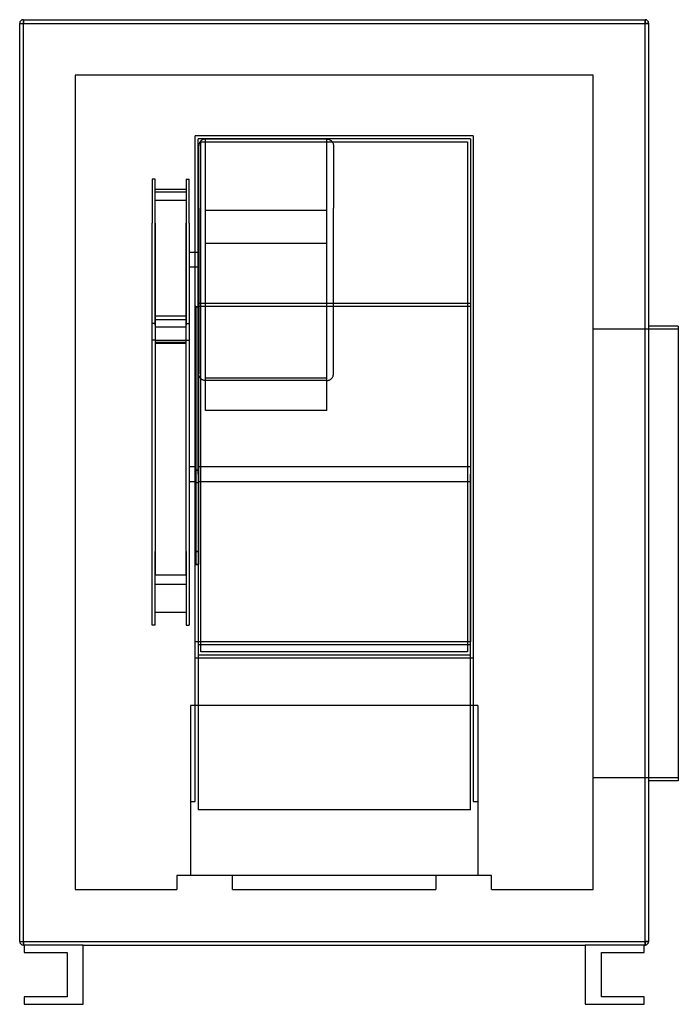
# Model space of a CAD drawing. Header units: millimetres. Extents: x -425 to 465, y -705 to 625.
import ezdxf

# ---------------------------------------------------------------- set-up
doc = ezdxf.new("R2010")
doc.units = ezdxf.units.MM
doc.layers.add('HIDDEN', color=7, linetype='Continuous')
doc.layers.add('THICK', color=7, linetype='Continuous')

msp = doc.modelspace()

# ---------------------------------------------------------------- linework, layer by layer
at = {"layer": 'HIDDEN'}
for p, q in [((-425, 620), (-425, 620)), ((-425, 620), (-420, 620)), ((-420, 625), (-420, 625)), ((-420, 625), (-420, 620)), ((-420, 620), (420, 620)), ((-420, -620), (-420, 620)), ((420, 625), (420, 620)), ((420, 625), (420, 625)), ((420, 620), (425, 620)), ((420, -620), (420, 620)), ((425, 620), (425, 620)), ((-350, 550), (-350, -550)), ((350, 550), (-350, 550)), ((-350, 550), (-350, 550)), ((350, -550), (350, 550)), ((350, 550), (350, 550)), ((-188, 468), (-188, 468)), ((188, 468), (-188, 468)), ((188, 468), (-188, 468)), ((-188, 10.9), (-188, 468)), ((188, 468), (-188, 468)), ((188, 468), (188, 468)), ((188, 468), (188, 10.9)), ((-184, 10.9), (-184, 464)), ((184, 464), (-184, 464)), ((-184, 464), (-184, 464)), ((-184, 464), (-184, 464)), ((-182.9, 456), (-183, 455.4)), ((-183, 455.4), (-183, 454.8)), ((-183, 370.6), (-183, 454.8)), ((-182.8, 456.7), (-182.9, 456)), ((-182.6, 457.3), (-182.8, 456.7)), ((-182.4, 457.9), (-182.6, 457.3)), ((-182.2, 458.5), (-182.4, 457.9)), ((-181.9, 459.1), (-182.2, 458.5)), ((-181.6, 459.7), (-181.9, 459.1)), ((-181.2, 460.2), (-181.6, 459.7)), ((-180.8, 460.7), (-181.2, 460.2)), ((-180.3, 461.2), (-180.8, 460.7)), ((-179.9, 461.6), (-180.3, 461.2)), ((-180, 460), (-180, 460)), ((-180, 460), (180, 460)), ((-180, -229), (-180, 460)), ((-179.4, 462), (-179.9, 461.6)), ((-178.8, 462.4), (-179.4, 462)), ((-178.3, 462.7), (-178.8, 462.4)), ((-177.7, 463), (-178.3, 462.7)), ((-177.1, 463.2), (-177.7, 463)), ((-176.5, 463.4), (-177.1, 463.2)), ((-175.9, 463.6), (-176.5, 463.4)), ((-175.2, 463.7), (-175.9, 463.6)), ((-174.6, 463.8), (-175.2, 463.7)), ((-173.9, 463.8), (-174.6, 463.8)), ((-173.9, 367.2), (-173.9, 463.8)), ((-10.1, 463.8), (-173.9, 463.8)), ((-10.1, 367.2), (-10.1, 463.8)), ((-10.1, 463.8), (-9.4, 463.8)), ((-9.4, 463.8), (-8.8, 463.7)), ((-8.8, 463.7), (-8.1, 463.6)), ((-8.1, 463.6), (-7.5, 463.4)), ((-7.5, 463.4), (-6.9, 463.2)), ((-6.9, 463.2), (-6.3, 463)), ((-6.3, 463), (-5.7, 462.7)), ((-5.7, 462.7), (-5.2, 462.4)), ((-5.2, 462.4), (-4.6, 462)), ((-4.6, 462), (-4.1, 461.6)), ((-4.1, 461.6), (-3.7, 461.2)), ((-3.7, 461.2), (-3.2, 460.7)), ((-3.2, 460.7), (-2.8, 460.2)), ((-2.8, 460.2), (-2.4, 459.7)), ((-2.4, 459.7), (-2.1, 459.1)), ((-2.1, 459.1), (-1.8, 458.5)), ((-1.8, 458.5), (-1.6, 457.9)), ((-1.6, 457.9), (-1.4, 457.3)), ((-1.4, 457.3), (-1.2, 456.7)), ((-1.2, 456.7), (-1.1, 456)), ((-1.1, 456), (-1, 455.4)), ((-1, 455.4), (-1, 454.8)), ((-1, 454.8), (-1, 370.6)), ((180, 460), (180, 460)), ((180, 460), (180, -229)), ((184, 464), (184, 464)), ((184, 464), (184, 10.9)), ((184, 464), (184, 464)), ((-246, 409.5), (-246, 350.1)), ((-242, 409.5), (-246, 409.5)), ((-242, 350.1), (-242, 409.5)), ((-200, 409.5), (-200, 350.1)), ((-200, 409.5), (-196, 409.5)), ((-196, 350.1), (-196, 409.5)), ((-242, 396.3), (-200, 396.3)), ((-200, 392.2), (-242, 392.2)), ((-242, 381), (-200, 381)), ((-242, 259.6), (-242, 381)), ((-242, 365.6), (-242, 374.4)), ((-200, 381), (-200, 259.6)), ((-200, 374.4), (-200, 365.6)), ((-173.9, 137.6), (-173.9, 374.8)), ((-10.1, 137.6), (-10.1, 374.8)), ((-242, 212.3), (-242, 365.6)), ((-200, 365.6), (-200, 212.3)), ((-183, 370.6), (-183, 146.7)), ((-173.9, 226.7), (-173.9, 367.2)), ((-10.1, 367.2), (-173.9, 367.2)), ((-10.1, 226.7), (-10.1, 367.2)), ((-1, 146.7), (-1, 370.6)), ((-246, 192), (-246, 350.1)), ((-242, 350.1), (-242, 192.7)), ((-200, 192.7), (-200, 350.1)), ((-196, 350.1), (-196, 192)), ((-173.9, 323.3), (-10.1, 323.3)), ((-183, 310.7), (-196, 310.7)), ((-183, 290.7), (-196, 290.7)), ((-242, 219.6), (-242, 259.6)), ((-200, 259.6), (-200, 217.9)), ((184, 241.5), (-184, 241.5)), ((-187, 237.5), (-188, 237.5)), ((-187, 237.5), (-187, 237.3)), ((-183, 237.3), (-187, 237.3)), ((-187, 237.3), (-187, 16.7)), ((-187, 237.3), (-183, 237.3)), ((184, 237.5), (-183, 237.5)), ((-173.9, 141.2), (-173.9, 226.7)), ((-10.1, 141.2), (-10.1, 226.7)), ((184, 237.5), (184, 10.9)), ((-242, 214.8), (-246, 214.8)), ((-200, 224.4), (-242, 224.4)), ((-200, 219.6), (-242, 219.6)), ((-242, 219.6), (-242, 192)), ((-200, 192), (-200, 219.6)), ((-200, 214.8), (-196, 214.8)), ((-242, 210.1), (-200, 210.1)), ((465, 207), (350, 207)), ((-246, 10.9), (-246, 195.2)), ((-242, 192), (-246, 192)), ((-242, 192.7), (-242, -93.3)), ((-242, 192.2), (-200, 192.2)), ((-242, 192), (-242, 192)), ((-242, 192), (-242, 189)), ((-242, 192), (-242, 10.9)), ((-200, 189), (-242, 189)), ((-242, 189), (-242, -73.6)), ((-200, 187.8), (-242, 187.8)), ((-200, 10.9), (-200, 192.9)), ((-200, -93.3), (-200, 192.7)), ((-200, 192), (-200, 192)), ((-200, 189), (-200, 192)), ((-200, 192), (-196, 192)), ((-200, -73.6), (-200, 189)), ((-196, 192), (-196, 10.9)), ((-183, 16.7), (-183, 146.7)), ((-183, 146), (-183, 146.7)), ((-1, 146), (-1, 146.7)), ((-182.9, 145.4), (-183, 146)), ((-182.8, 144.8), (-182.9, 145.4)), ((-182.6, 144.1), (-182.8, 144.8)), ((-182.4, 143.5), (-182.6, 144.1)), ((-182.2, 142.9), (-182.4, 143.5)), ((-181.9, 142.3), (-182.2, 142.9)), ((-181.6, 141.8), (-181.9, 142.3)), ((-181.2, 141.3), (-181.6, 141.8)), ((-180.8, 140.7), (-181.2, 141.3)), ((-180.3, 140.3), (-180.8, 140.7)), ((-179.9, 139.8), (-180.3, 140.3)), ((-179.4, 139.4), (-179.9, 139.8)), ((-178.8, 139.1), (-179.4, 139.4)), ((-178.3, 138.7), (-178.8, 139.1)), ((-177.7, 138.4), (-178.3, 138.7)), ((-177.1, 138.2), (-177.7, 138.4)), ((-176.5, 138), (-177.1, 138.2)), ((-175.9, 137.8), (-176.5, 138)), ((-175.2, 137.7), (-175.9, 137.8)), ((-174.6, 137.6), (-175.2, 137.7)), ((-173.9, 137.6), (-174.6, 137.6)), ((-173.9, 141.2), (-10.1, 141.2)), ((-173.9, 97.3), (-173.9, 141.2)), ((-10.1, 137.6), (-173.9, 137.6)), ((-10.1, 97.3), (-10.1, 141.2)), ((-10.1, 137.6), (-9.4, 137.6)), ((-9.4, 137.6), (-8.8, 137.7)), ((-8.8, 137.7), (-8.1, 137.8)), ((-8.1, 137.8), (-7.5, 138)), ((-7.5, 138), (-6.9, 138.2)), ((-6.9, 138.2), (-6.3, 138.4)), ((-6.3, 138.4), (-5.7, 138.7)), ((-5.7, 138.7), (-5.2, 139.1)), ((-5.2, 139.1), (-4.6, 139.4)), ((-4.6, 139.4), (-4.1, 139.8)), ((-4.1, 139.8), (-3.7, 140.3)), ((-3.7, 140.3), (-3.2, 140.7)), ((-3.2, 140.7), (-2.8, 141.3)), ((-2.8, 141.3), (-2.4, 141.8)), ((-2.4, 141.8), (-2.1, 142.3)), ((-2.1, 142.3), (-1.8, 142.9)), ((-1.8, 142.9), (-1.6, 143.5)), ((-1.6, 143.5), (-1.4, 144.1)), ((-1.4, 144.1), (-1.2, 144.8)), ((-1.2, 144.8), (-1.1, 145.4)), ((-1.1, 145.4), (-1, 146)), ((-10.1, 97.3), (-173.9, 97.3)), ((-187, 20.9), (-196, 20.9)), ((-183, 16.7), (-187, 16.7)), ((-187, 16.7), (-187, -93.5)), ((-187, 16.7), (-183, 16.7)), ((184, 20.9), (-183, 20.9)), ((-183, -93.5), (-183, 16.7)), ((-246, -192.9), (-246, 10.9)), ((-242, 10.9), (-242, -81.3)), ((-200, -81.3), (-200, 10.9)), ((-196, 10.9), (-196, -192.9)), ((-187, 0.9), (-196, 0.9)), ((-188, -301.6), (-188, 10.9)), ((-184, 10.9), (-184, -442.1)), ((184, 0.9), (-183, 0.9)), ((184, -442.1), (184, 10.9)), ((184, 10.9), (184, -215.6)), ((188, 10.9), (188, -301.6)), ((-183, -0.6), (-187, -0.6)), ((-242, -73.6), (-242, -99.5)), ((-200, -93.3), (-200, -73.6)), ((-242, -81.3), (-242, -124.9)), ((-200, -124.9), (-200, -81.3)), ((-242, -192.9), (-242, -93.3)), ((-200, -93.3), (-200, -192.9)), ((-183, -93.5), (-187, -93.5)), ((-187, -93.5), (-187, -110.9)), ((-187, -93.5), (-183, -93.5)), ((-183, -110.9), (-183, -93.5)), ((-187, -110.9), (-183, -110.9)), ((-183, -110.9), (-187, -110.9)), ((-242, -124.9), (-200, -124.9)), ((-200, -137.8), (-242, -137.8)), ((-242, -175.3), (-200, -175.3)), ((-242, -192.9), (-246, -192.9)), ((-200, -192.9), (-196, -192.9)), ((184, -215.6), (-188, -215.6)), ((184, -219.6), (-184, -219.6)), ((-188, -237), (188, -237)), ((-188, -237), (-188, -237)), ((-184, -233), (184, -233)), ((-184, -233), (-184, -233)), ((-184, -233), (-184, -233)), ((-180, -229), (-180, -229)), ((180, -229), (-180, -229)), ((180, -229), (180, -229)), ((184, -233), (184, -233)), ((184, -233), (184, -233)), ((188, -237), (188, -237)), ((-194, -301.6), (-194, -301.6)), ((194, -301.6), (-194, -301.6)), ((-194, -301.6), (-194, -301.6)), ((-194, -301.6), (-194, -531)), ((-188, -301.6), (-188, -301.6)), ((-188, -431.1), (-188, -301.6)), ((-188, -301.6), (-188, -301.6)), ((188, -301.6), (188, -301.6)), ((188, -301.6), (188, -301.6)), ((188, -301.6), (188, -431.1)), ((194, -301.6), (194, -301.6)), ((194, -301.6), (194, -301.6)), ((194, -301.6), (194, -531)), ((465, -399), (350, -399)), ((-194, -431.1), (-188, -431.1)), ((188, -431.1), (194, -431.1)), ((184, -442.1), (-184, -442.1)), ((-212.5, -531), (-212.5, -531)), ((-212.5, -531), (-212.5, -550)), ((-137.5, -531), (-212.5, -531)), ((-194, -531), (-194, -531)), ((137.5, -531), (-137.5, -531)), ((-137.5, -531), (-137.5, -531)), ((-137.5, -531), (-137.5, -531)), ((-137.5, -531), (-137.5, -531)), ((-137.5, -550), (-137.5, -531)), ((137.5, -531), (137.5, -531)), ((137.5, -531), (137.5, -531)), ((137.5, -531), (137.5, -531)), ((212.5, -531), (137.5, -531)), ((137.5, -531), (137.5, -550)), ((194, -531), (194, -531)), ((212.5, -531), (212.5, -531)), ((212.5, -550), (212.5, -531)), ((-350, -550), (-212.5, -550)), ((-350, -550), (-350, -550)), ((-212.5, -550), (-212.5, -550)), ((-137.5, -550), (137.5, -550)), ((-137.5, -550), (-137.5, -550)), ((137.5, -550), (137.5, -550)), ((212.5, -550), (212.5, -550)), ((212.5, -550), (350, -550)), ((350, -550), (350, -550)), ((-425, -620), (-420, -620)), ((-425, -620), (-425, -620)), ((-420, -620), (-420, -625)), ((-420, -620), (420, -620)), ((-420, -625), (-420, -625)), ((-419, -625), (-419, -625)), ((-419, -625), (-419, -625)), ((-419, -625), (-419, -625)), ((-339, -625), (-339, -625)), ((-339, -625), (-339, -625)), ((-339, -625), (-339, -625)), ((339, -625), (339, -625)), ((339, -625), (339, -625)), ((339, -625), (339, -625)), ((419, -625), (419, -625)), ((419, -625), (419, -625)), ((419, -625), (419, -625)), ((420, -620), (420, -625)), ((420, -620), (425, -620)), ((420, -625), (420, -625)), ((425, -620), (425, -620)), ((-419, -635), (-419, -635)), ((-361, -635), (-361, -635)), ((361, -635), (361, -635)), ((419, -635), (419, -635)), ((-419, -695), (-419, -695)), ((-361, -695), (-361, -695)), ((361, -695), (361, -695)), ((419, -695), (419, -695)), ((-419, -705), (-419, -705)), ((-339, -705), (-339, -705)), ((339, -705), (339, -705)), ((419, -705), (419, -705))]:
    msp.add_line(p, q, dxfattribs=at)
at = {"layer": 'THICK'}
for p, q in [((-425, 620), (-420, 620)), ((-425, -620), (-425, 620)), ((-420, 620), (-420, 625)), ((-420, 625), (420, 625)), ((-420, 620), (420, 620)), ((-420, -620), (-420, 620)), ((420, 620), (420, 625)), ((420, -620), (420, 620)), ((425, 620), (420, 620)), ((425, -620), (425, 620)), ((465, 211), (425, 211)), ((465, 211), (465, -96)), ((465, -96), (465, -403)), ((465, -403), (425, -403)), ((-425, -620), (-420, -620)), ((-420, -620), (420, -620)), ((-420, -625), (-420, -620)), ((-420, -625), (-419, -625)), ((-339, -625), (-419, -625)), ((-419, -625), (-419, -635)), ((-339, -625), (339, -625)), ((-339, -705), (-339, -625)), ((419, -625), (339, -625)), ((339, -625), (339, -705)), ((419, -635), (419, -625)), ((419, -625), (420, -625)), ((420, -625), (420, -620)), ((425, -620), (420, -620)), ((-419, -635), (-361, -635)), ((-361, -635), (-361, -695)), ((361, -635), (419, -635)), ((361, -695), (361, -635)), ((-361, -695), (-419, -695)), ((-419, -695), (-419, -705)), ((419, -695), (361, -695)), ((419, -705), (419, -695)), ((-419, -705), (-339, -705)), ((339, -705), (419, -705))]:
    msp.add_line(p, q, dxfattribs=at)
for centre, start, end in [((-420, 620), 90, 180), ((420, 620), 0, 90), ((-420, -620), 180, 270), ((420, -620), 270, 0)]:
    msp.add_arc(centre, 5, start, end, dxfattribs=at)

doc.saveas('drawing.dxf')
